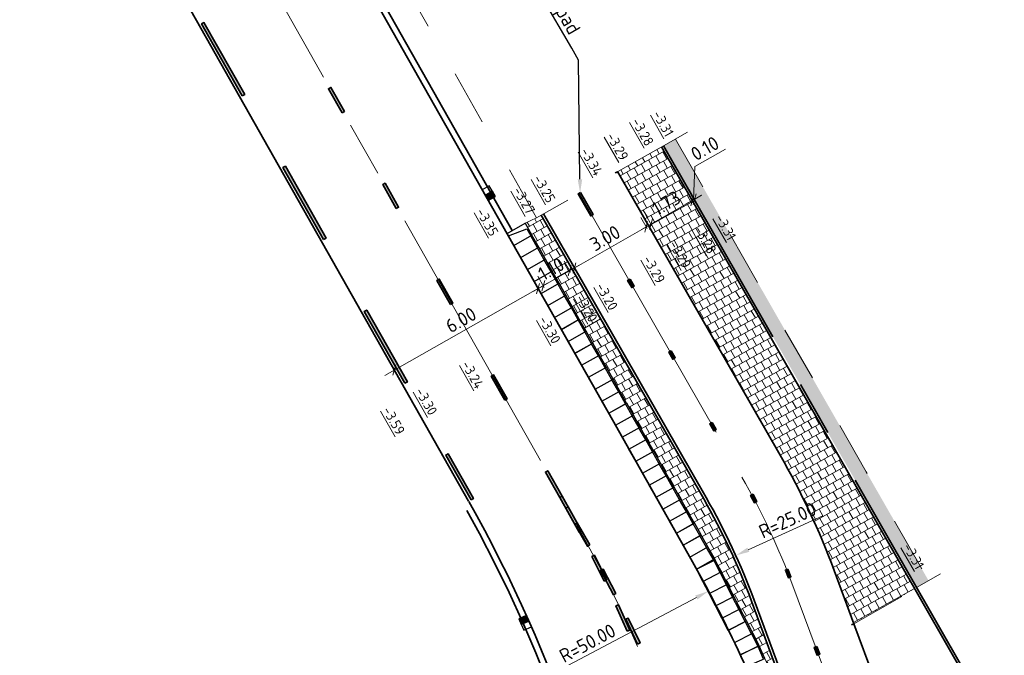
# Model space of a CAD drawing. Header units: metres. Extents: x 111691 to 117439, y 474133 to 478789.
# Tile 75 of 127: x 114377 to 114412, y 476476 to 476499. Entities that reach past the tile are written whole.
import ezdxf
from ezdxf import colors
from ezdxf.entities.mleader import LeaderData, LeaderLine
from ezdxf.math import Vec2, Vec3

# ---------------------------------------------------------------- set-up
doc = ezdxf.new("R2010")
doc.units = ezdxf.units.M
for name, pattern in [('AM-AS', [16, 10, -2, 2, -2]), ('VH-GAZONBAND_100X200', [9.5, 7.5, -2]), ('VH-OPSLUITBAND_80X200', [14, 8, -2, 2, -2]), ('VH-RWSBAND', [24, 10, -2, 2, -2, 2, -2, 2, -2]), ('XX-HIDDEN', [4, 2, -2])]:
    doc.linetypes.add(name, pattern=pattern)
doc.layers.get('Defpoints').update_dxf_attribs({"lineweight": 25})
for name, color, linetype, lineweight in [('N-WE-AM-AS-G', 10, 'AM-AS', 18), ('N-WE-RI-HWA_KOLK-S', 150, 'Continuous', 25), ('N-WE-VH-HOOGTELABEL-T18', 2, 'Continuous', 18), ('N-WE-VH-KANTOPSLUITING_ELEMENT_INRIT-S', 1, 'Continuous', 30), ('N-WE-VH-KANTOPSLUITING_GAZONBAND_100X200-G', 90, 'VH-GAZONBAND_100X200', 35), ('N-WE-VH-KANTOPSLUITING_OPSLUITBAND_100X200-G', 150, 'Continuous', 35), ('N-WE-VH-KANTOPSLUITING_OPSLUITBAND_80X200-G', 150, 'VH-OPSLUITBAND_80X200', 35), ('N-WE-VH-KANTOPSLUITING_TROTTOIRBAND_RWS_110 220-G', 210, 'VH-RWSBAND', 35), ('N-WE-VH-KANTOPSLUITING_VOORKANTBAND-G', 7, 'Continuous', 35), ('N-WE-VH-KANTVERHARDING-G', 1, 'Continuous', 35), ('N-WE-VH-MAATVOERING-M', 7, 'Continuous', 18), ('N-WE-VH-MATERIAALGRENS-G', 7, 'XX-HIDDEN', 18), ('N-WE-VH-VERHARDING_HERSTRATEN-S', 253, 'Continuous', 25), ('N-WE-VH-VERHARDING_TEGEL60-A', 252, 'Continuous', 18), ('N-WE-VW-MARKERING-G', 7, 'Continuous', 35), ('X-XX-AL-AANPIJLING-T25', 7, 'Continuous', 25)]:
    doc.layers.add(name, color=color, linetype=linetype, lineweight=lineweight)
doc.layers.add('N-WE-AM-AS_WEG-G', color=10, linetype='AM-AS', lineweight=18, plot=False)
for name, color, linetype in [('N-WE-VW-MARKERING_LANGS_STREEP_11_010-A', 7, 'Continuous'), ('N-WE-VW-MARKERING_LANGS_STREEP_13_010-A', 7, 'Continuous'), ('N-WE-VW-MARKERING_LANGS_STREEP_30270_010-A', 7, 'Continuous'), ('N-WE-VW-MARKERING_LANGS_STREEP_33_010-A', 7, 'Continuous')]:
    doc.layers.add(name, color=color, linetype=linetype)
doc.styles.add('NLCS-ISO-ANNOTATIEF-T25', font='NLCS-ISO.ttf', dxfattribs={"height": 2.5})
doc.styles.add('NLCS-ISO-M200-T18', font='NLCS-ISO.ttf', dxfattribs={"height": 0.36})
doc.dimstyles.new('NLCS-ANNOTATIEF-T25-PIJL_L2_H1', dxfattribs={"dimtxt": 2.5, "dimasz": 2.5, "dimexe": 2, "dimexo": 2, "dimgap": 0.7, "dimtad": 1, "dimzin": 0, "dimdsep": 46, "dimtxsty": 'NLCS-ISO-ANNOTATIEF-T25', "dimcen": 0, "dimdle": 2, "dimclrd": 256, "dimclre": 256, "dimclrt": 256, "dimadec": 1, "dimazin": 0, "dimtfac": 1, "dimtdec": 3, "dimtofl": 0, "dimtmove": 0, "dimatfit": 3, "dimfxl": 2, "dimfxlon": 1, "dimtfillclr": 256, "dimtolj": 1, "dimtzin": 0, "dimlwd": -1, "dimlwe": -1, "dimarcsym": 0})
doc.dimstyles.new('NLCS-ANNOTATIEF-T25-SCHRAP_L2_H1', dxfattribs={"dimtxt": 2.5, "dimasz": 1.4, "dimexe": 2, "dimexo": 2, "dimgap": 0.7, "dimtad": 1, "dimzin": 0, "dimdsep": 46, "dimtxsty": 'NLCS-ISO-ANNOTATIEF-T25', "dimblk": 'OBLIQUE', "dimcen": 0, "dimdle": 2, "dimclrd": 256, "dimclre": 256, "dimclrt": 256, "dimadec": 1, "dimazin": 0, "dimtfac": 1, "dimtdec": 3, "dimtofl": 0, "dimtmove": 0, "dimatfit": 3, "dimldrblk": 'OBLIQUE', "dimfxl": 2, "dimfxlon": 1, "dimtfillclr": 256, "dimtolj": 1, "dimtzin": 0, "dimlwd": -1, "dimlwe": -1, "dimarcsym": 0})
pattern_1 = [(119.1117836, (112611.52067, 477824.6286), (-0.277005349, 0.189124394), [0.3, -0.3]), (209.111784, (112611.52067, 477824.6286), (0.14595452, -0.262101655), [])]

# ---------------------------------------------------------------- blocks, each defined once
blk = doc.blocks.new('*D215')
at = {"layer": 'Defpoints', "color": 0, "transparency": 16777216}
for p in [(114401.677, 476478.582), (114357.508, 476455.148)]:
    blk.add_point(p, dxfattribs=at)
at = {"layer": 'N-WE-VH-MAATVOERING-M', "transparency": 16777216}
blk.add_line((114396.366, 476475.765), (114401.235, 476478.348), dxfattribs=at)
blk.add_solid([(114401.196, 476478.421), (114401.274, 476478.274), (114401.677, 476478.582)], dxfattribs=at)
at = {"layer": 'N-WE-VH-MAATVOERING-M', "transparency": 16777216, "insert": (114397.279, 476476.69), "char_height": 0.5, "attachment_point": 5, "rotation": 27.9483, "style": 'NLCS-ISO-ANNOTATIEF-T25'}
blk.add_mtext('\\A1;R=50.00', dxfattribs=at)
blk = doc.blocks.new('*D216')
at = {"layer": 'Defpoints', "color": 0, "transparency": 16777216}
for p in [(114402.665, 476479.874), (114379.898, 476469.547)]:
    blk.add_point(p, dxfattribs=at)
at = {"layer": 'N-WE-VH-MAATVOERING-M', "transparency": 16777216}
blk.add_line((114405.834, 476481.312), (114403.12, 476480.081), dxfattribs=at)
blk.add_solid([(114403.086, 476480.157), (114403.154, 476480.005), (114402.665, 476479.874)], dxfattribs=at)
at = {"layer": 'N-WE-VH-MAATVOERING-M', "transparency": 16777216, "insert": (114404.543, 476481.155), "char_height": 0.5, "attachment_point": 5, "rotation": 24.4, "style": 'NLCS-ISO-ANNOTATIEF-T25'}
blk.add_mtext('\\A1;R=25.00', dxfattribs=at)
blk = doc.blocks.new('_Oblique')
at = {"color": 0, "linetype": 'ByBlock', "lineweight": -2}
blk.add_line((-0.5, -0.5), (0.5, 0.5), dxfattribs=at)
blk = doc.blocks.new('*D237')
at = {"layer": 'Defpoints', "color": 0, "transparency": 16777216}
for p in [(114395.717, 476489.157), (114390.264, 476486.612), (114390.496, 476486.201)]:
    blk.add_point(p, dxfattribs=at)
at = {"layer": 'N-WE-VH-MAATVOERING-M', "transparency": 16777216}
for p, q in [((114395.52, 476489.505), (114395.288, 476489.915)), ((114395.833, 476489.764), (114389.915, 476486.415)), ((114390.299, 476486.55), (114390.066, 476486.96))]:
    blk.add_line(p, q, dxfattribs=at)
at = {"layer": 'N-WE-VH-MAATVOERING-M', "transparency": 16777216, "xscale": 0.28, "yscale": 0.28, "zscale": 0.28}
for p, rotation in [((114395.485, 476489.567), 29.50844828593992), ((114390.264, 476486.612), 209.5084482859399)]:
    blk.add_blockref('_Oblique', p, dxfattribs=dict(at, rotation=rotation))
at = {"layer": 'N-WE-VH-MAATVOERING-M', "transparency": 16777216, "insert": (114392.682, 476488.429), "char_height": 0.5, "attachment_point": 5, "rotation": 29.5084, "style": 'NLCS-ISO-ANNOTATIEF-T25'}
blk.add_mtext('\\A1;6.00', dxfattribs=at)
blk = doc.blocks.new('*D239')
at = {"layer": 'Defpoints', "color": 0, "transparency": 16777216}
for p in [(114396.634, 476490.219), (114396.866, 476489.814), (114395.909, 476489.265)]:
    blk.add_point(p, dxfattribs=at)
at = {"layer": 'N-WE-VH-MAATVOERING-M', "transparency": 16777216}
for p, q in [((114396.667, 476490.161), (114396.435, 476490.566)), ((114395.329, 476489.472), (114396.981, 476490.418)), ((114395.71, 476489.612), (114395.478, 476490.018))]:
    blk.add_line(p, q, dxfattribs=at)
at = {"layer": 'N-WE-VH-MAATVOERING-M', "transparency": 16777216, "xscale": 0.28, "yscale": 0.28, "zscale": 0.28}
for p, rotation in [((114396.634, 476490.219), 29.81723041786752), ((114395.676, 476489.671), 209.8172304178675)]:
    blk.add_blockref('_Oblique', p, dxfattribs=dict(at, rotation=rotation))
at = {"layer": 'N-WE-VH-MAATVOERING-M', "transparency": 16777216, "insert": (114395.961, 476490.283), "char_height": 0.5, "attachment_point": 5, "rotation": 29.8172, "style": 'NLCS-ISO-ANNOTATIEF-T25'}
blk.add_mtext('\\A1;1.10', dxfattribs=at)
blk = doc.blocks.new('*D241')
at = {"layer": 'Defpoints', "color": 0, "transparency": 16777216}
for p in [(114399.412, 476491.808), (114399.643, 476491.405), (114397.04, 476489.913)]:
    blk.add_point(p, dxfattribs=at)
at = {"layer": 'N-WE-VH-MAATVOERING-M', "transparency": 16777216}
for p, q in [((114396.462, 476490.118), (114399.759, 476492.007)), ((114399.444, 476491.752), (114399.213, 476492.155)), ((114396.841, 476490.26), (114396.61, 476490.664))]:
    blk.add_line(p, q, dxfattribs=at)
at = {"layer": 'N-WE-VH-MAATVOERING-M', "transparency": 16777216, "xscale": 0.28, "yscale": 0.28, "zscale": 0.28}
for p, rotation in [((114399.412, 476491.808), 29.81723042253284), ((114396.809, 476490.316), 209.8172304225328)]:
    blk.add_blockref('_Oblique', p, dxfattribs=dict(at, rotation=rotation))
at = {"layer": 'N-WE-VH-MAATVOERING-M', "transparency": 16777216, "insert": (114397.916, 476491.401), "char_height": 0.5, "attachment_point": 5, "rotation": 29.8172, "style": 'NLCS-ISO-ANNOTATIEF-T25'}
blk.add_mtext('\\A1;3.00', dxfattribs=at)
blk = doc.blocks.new('*D243')
at = {"layer": 'Defpoints', "color": 0, "transparency": 16777216}
for p in [(114401.086, 476492.768), (114401.317, 476492.365), (114399.816, 476491.504)]:
    blk.add_point(p, dxfattribs=at)
at = {"layer": 'N-WE-VH-MAATVOERING-M', "transparency": 16777216}
for p, q in [((114401.118, 476492.712), (114400.887, 476493.115)), ((114399.238, 476491.709), (114401.433, 476492.967)), ((114399.617, 476491.852), (114399.386, 476492.255))]:
    blk.add_line(p, q, dxfattribs=at)
at = {"layer": 'N-WE-VH-MAATVOERING-M', "transparency": 16777216, "xscale": 0.28, "yscale": 0.28, "zscale": 0.28}
for p, rotation in [((114401.086, 476492.768), 29.8172304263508), ((114399.585, 476491.908), 209.8172304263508)]:
    blk.add_blockref('_Oblique', p, dxfattribs=dict(at, rotation=rotation))
at = {"layer": 'N-WE-VH-MAATVOERING-M', "transparency": 16777216, "insert": (114400.142, 476492.676), "char_height": 0.5, "attachment_point": 5, "rotation": 29.8172, "style": 'NLCS-ISO-ANNOTATIEF-T25'}
blk.add_mtext('\\A1;1.73', dxfattribs=at)
blk = doc.blocks.new('*D244')
at = {"layer": 'Defpoints', "color": 0, "transparency": 16777216}
for p in [(114401.173, 476492.818), (114401.317, 476492.365), (114401.404, 476492.414)]:
    blk.add_point(p, dxfattribs=at)
at = {"layer": 'N-WE-VH-MAATVOERING-M', "transparency": 16777216}
for p, q in [((114401.183, 476494.001), (114402.293, 476494.638)), ((114401.13, 476492.793), (114401.183, 476494.001)), ((114401.118, 476492.712), (114400.887, 476493.115)), ((114401.205, 476492.761), (114400.974, 476493.165)), ((114401.086, 476492.768), (114400.843, 476492.629)), ((114401.086, 476492.768), (114401.173, 476492.818)), ((114401.173, 476492.818), (114401.416, 476492.957))]:
    blk.add_line(p, q, dxfattribs=at)
at = {"layer": 'N-WE-VH-MAATVOERING-M', "transparency": 16777216, "xscale": 0.28, "yscale": 0.28, "zscale": 0.28}
for p, rotation in [((114401.173, 476492.818), 209.8172303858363), ((114401.086, 476492.768), 29.8172303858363)]:
    blk.add_blockref('_Oblique', p, dxfattribs=dict(at, rotation=rotation))
at = {"layer": 'N-WE-VH-MAATVOERING-M', "transparency": 16777216, "insert": (114401.544, 476494.658), "char_height": 0.5, "attachment_point": 5, "rotation": 29.8172, "style": 'NLCS-ISO-ANNOTATIEF-T25'}
blk.add_mtext('\\A1;0.10', dxfattribs=at)
blk = doc.blocks.new('N-SVH-INRITELEMENT_130 150_180X750X500_MIDDEN')
for p, q in [((0, 0), (0, 0.75)), ((0.5, 0.75), (0, 0.75)), ((0.5, 0), (0.5, 0.75)), ((0.5, 0.7), (0, 0.7)), ((0.5, 0), (0, 0))]:
    blk.add_line(p, q)
blk = doc.blocks.new('N-SVH-INRITELEMENT_130 150_180X750X500_LINKS')
for p, q in [((0, 0), (0, 0.75)), ((0, 0.75), (0.5, 0.75)), ((0.5, 0), (0.5, 0.75)), ((0.095, 0), (0.2, 0.7)), ((0.2, 0.7), (0.5, 0.7)), ((0, 0), (0.5, 0))]:
    blk.add_line(p, q)
blk = doc.blocks.new('N-SRI-KOLK_RWS-SO')
at = {"ltscale": 0.1}
blk.add_hatch(color=256, dxfattribs=at).paths.add_polyline_path([(0, 0), (1.125, 0), (1.125, 1.5), (0, 1.5)])
blk.add_line((0, 0), (0, 1.5), dxfattribs=at)
at = {"flags": 128}
blk.add_lwpolyline([(-1.125, 0), (1.125, 0), (1.125, 1.5), (-1.125, 1.5)], close=True, dxfattribs=at)
at = {"ltscale": 0.1, "flags": 128}
blk.add_lwpolyline([(0, 0), (1.125, 0), (1.125, 1.5), (0, 1.5)], close=True, dxfattribs=at)

msp = doc.modelspace()

# ---------------------------------------------------------------- hatches: boundary and pattern name
at = {"layer": 'N-WE-VH-VERHARDING_HERSTRATEN-S'}
h = msp.add_hatch(color=256, dxfattribs=at)
h.dxf.hatch_style = 1
h.paths.add_polyline_path([(114409.668, 476478.961), (114407.402, 476482.914), (114400.475, 476495.001), (114400.04, 476494.755), (114406.967, 476482.668), (114409.235, 476478.71)])
at = {"layer": 'N-WE-VH-VERHARDING_TEGEL60-A'}
h = msp.add_hatch(dxfattribs=at)
h.set_pattern_fill('AVH-TEGEL_300X300_HALFST-SO', color=256, angle=-181, pattern_type=2)
h.set_pattern_definition(pattern_1)
h.paths.add_polyline_path([(114409.173, 476478.658), (114406.897, 476482.628), (114399.97, 476494.715), (114398.378, 476493.812), (114404.278, 476483.519, -0.041289), (114406.242, 476479.323), (114406.959, 476477.39)])
h = msp.add_hatch(dxfattribs=at)
h.set_pattern_fill('AVH-TEGEL_300X300_HALFST-SO', color=256, angle=-181, pattern_type=2)
h.set_pattern_definition(pattern_1)
h.paths.add_polyline_path([(114403.242, 476478.21, 0.041289), (114401.501, 476481.928), (114395.595, 476492.234), (114395.43, 476492.141), (114395.43, 476492.141), (114395.017, 476491.939), (114401.656, 476480.185), (114401.917, 476479.724), (114403.059, 476477.5), (114403.291, 476477.048), (114403.514, 476476.6), (114403.722, 476476.129), (114403.923, 476475.672), (114404.147, 476475.771)])
at = {"layer": 'N-WE-VW-MARKERING_LANGS_STREEP_11_010-A'}
h = msp.add_hatch(color=256, dxfattribs=at)
h.dxf.hatch_style = 1
h.paths.add_polyline_path([(114396.976, 476480.72), (114397.064, 476480.768), (114396.363, 476482.025), (114396.276, 476481.976)])
h = msp.add_hatch(color=256, dxfattribs=at)
h.dxf.hatch_style = 1
h.paths.add_polyline_path([(114396.976, 476480.72), (114397.064, 476480.768), (114396.581, 476481.643), (114396.493, 476481.595)])
h = msp.add_hatch(color=256, dxfattribs=at)
h.dxf.hatch_style = 1
h.paths.add_polyline_path([(114397.365, 476480.259), (114397.278, 476480.211), (114396.82, 476481.012), (114396.908, 476481.06)])
h = msp.add_hatch(color=256, dxfattribs=at)
h.dxf.hatch_style = 1
h.paths.add_polyline_path([(114397.886, 476478.941), (114397.976, 476478.986), (114397.529, 476479.881), (114397.44, 476479.836)])
h = msp.add_hatch(color=256, dxfattribs=at)
h.dxf.hatch_style = 1
h.paths.add_polyline_path([(114398.221, 476478.449), (114398.309, 476478.495), (114397.846, 476479.381), (114397.757, 476479.335)])
h = msp.add_hatch(color=256, dxfattribs=at)
h.dxf.hatch_style = 1
h.paths.add_polyline_path([(114398.722, 476477.126), (114398.813, 476477.167), (114398.404, 476478.08), (114398.313, 476478.039)])
h = msp.add_hatch(color=256, dxfattribs=at)
h.dxf.hatch_style = 1
h.paths.add_polyline_path([(114399.097, 476476.653), (114399.188, 476476.696), (114398.757, 476477.599), (114398.667, 476477.556)])
at = {"layer": 'N-WE-VW-MARKERING_LANGS_STREEP_13_010-A'}
h = msp.add_hatch(color=256, dxfattribs=at)
h.dxf.hatch_style = 1
h.paths.add_polyline_path([(114388.364, 476495.956), (114388.451, 476496.006), (114387.958, 476496.876), (114387.871, 476496.827)])
h = msp.add_hatch(color=256, dxfattribs=at)
h.dxf.hatch_style = 1
h.paths.add_polyline_path([(114390.334, 476492.475), (114390.421, 476492.524), (114389.928, 476493.395), (114389.841, 476493.345)])
h = msp.add_hatch(color=256, dxfattribs=at)
h.dxf.hatch_style = 1
h.paths.add_polyline_path([(114392.304, 476488.994), (114392.391, 476489.043), (114391.898, 476489.914), (114391.811, 476489.864)])
h = msp.add_hatch(color=256, dxfattribs=at)
h.dxf.hatch_style = 1
h.paths.add_polyline_path([(114394.274, 476485.513), (114394.361, 476485.562), (114393.869, 476486.432), (114393.782, 476486.383)])
h = msp.add_hatch(color=256, dxfattribs=at)
h.dxf.hatch_style = 1
h.paths.add_polyline_path([(114396.276, 476481.976), (114396.363, 476482.025), (114395.839, 476482.951), (114395.752, 476482.902)])
at = {"layer": 'N-WE-VW-MARKERING_LANGS_STREEP_30270_010-A'}
h = msp.add_hatch(color=256, dxfattribs=at)
h.dxf.hatch_style = 1
h.paths.add_polyline_path([(114397.026, 476493.054), (114396.94, 476493.004), (114397.396, 476492.209), (114397.482, 476492.259)])
h = msp.add_hatch(color=256, dxfattribs=at)
h.dxf.hatch_style = 1
h.paths.add_polyline_path([(114398.825, 476489.916), (114398.738, 476489.866), (114398.887, 476489.606), (114398.974, 476489.656)])
h = msp.add_hatch(color=256, dxfattribs=at)
h.dxf.hatch_style = 1
h.paths.add_polyline_path([(114400.317, 476487.313), (114400.23, 476487.263), (114400.379, 476487.003), (114400.466, 476487.053)])
h = msp.add_hatch(color=256, dxfattribs=at)
h.dxf.hatch_style = 1
h.paths.add_polyline_path([(114401.808, 476484.71), (114401.722, 476484.661), (114401.871, 476484.4), (114401.957, 476484.45)])
h = msp.add_hatch(color=256, dxfattribs=at)
h.dxf.hatch_style = 1
h.paths.add_polyline_path([(114403.292, 476482.101), (114403.203, 476482.054), (114403.344, 476481.789), (114403.432, 476481.836)])
h = msp.add_hatch(color=256, dxfattribs=at)
h.dxf.hatch_style = 1
h.paths.add_polyline_path([(114404.56, 476479.378), (114404.467, 476479.341), (114404.577, 476479.062), (114404.67, 476479.099)])
h = msp.add_hatch(color=256, dxfattribs=at)
h.dxf.hatch_style = 1
h.paths.add_polyline_path([(114405.611, 476476.567), (114405.518, 476476.532), (114405.622, 476476.251), (114405.716, 476476.286)])
at = {"layer": 'N-WE-VW-MARKERING_LANGS_STREEP_33_010-A'}
h = msp.add_hatch(color=256, dxfattribs=at)
h.dxf.hatch_style = 1
h.paths.add_polyline_path([(114384.741, 476496.573), (114384.828, 476496.622), (114383.35, 476499.233), (114383.263, 476499.184)])
h = msp.add_hatch(color=256, dxfattribs=at)
h.dxf.hatch_style = 1
h.paths.add_polyline_path([(114387.696, 476491.351), (114387.783, 476491.401), (114386.305, 476494.012), (114386.218, 476493.962)])
h = msp.add_hatch(color=256, dxfattribs=at)
h.dxf.hatch_style = 1
h.paths.add_polyline_path([(114390.651, 476486.13), (114390.738, 476486.179), (114389.261, 476488.79), (114389.174, 476488.741)])
h = msp.add_hatch(color=256, dxfattribs=at)
h.dxf.hatch_style = 1
h.paths.add_polyline_path([(114393.049, 476481.894), (114393.136, 476481.943), (114392.216, 476483.568), (114392.129, 476483.519)])

# ---------------------------------------------------------------- linework, layer by layer
at = {"layer": 'N-WE-AM-AS-G'}
msp.add_lwpolyline([(114396.983, 476493.029), (114402.889, 476482.723, -0.041289), (114404.742, 476478.766), (114408.112, 476469.685, 0.039422), (114409.668, 476466.328), (114418.042, 476451.461, -0.19152), (114418.488, 476448.166), (114417.5, 476444.195)], format="xyb", dxfattribs=at)
at = {"layer": 'N-WE-AM-AS_WEG-G'}
msp.add_lwpolyline([(114395.573, 476483.322), (114354.899, 476555.187), (114299.71, 476652.375), (114264.239, 476714.855), (114242.014, 476754.196, 0.05177), (114236.033, 476762.614), (114226.853, 476773.057)], format="xyb", dxfattribs=at)
at = {"layer": 'N-WE-AM-AS_WEG-G', "ltscale": 0.5, "extrusion": (0, 0, -1)}
msp.add_arc((-114353.334, 476456.437), 50, 150.5285, 166.4034, dxfattribs=at)
at = {"layer": 'N-WE-VH-KANTOPSLUITING_GAZONBAND_100X200-G', "flags": 128}
msp.add_lwpolyline([(114408.716, 476472.657), (114406.959, 476477.39)], dxfattribs=at)
at = {"layer": 'N-WE-VH-KANTOPSLUITING_OPSLUITBAND_100X200-G', "flags": 128}
for points in [[(114406.959, 476477.39), (114406.242, 476479.323, 0.041289), (114404.278, 476483.519), (114398.371, 476493.825)], [(114395.595, 476492.234), (114401.501, 476481.928, -0.041289), (114403.242, 476478.21), (114404.151, 476475.761)]]:
    msp.add_lwpolyline(points, format="xyb", dxfattribs=at)
at = {"layer": 'N-WE-VH-KANTOPSLUITING_OPSLUITBAND_80X200-G', "flags": 128}
msp.add_lwpolyline([(114400.04, 476494.755), (114406.967, 476482.668), (114413.886, 476470.597), (114411.933, 476469.5), (114426.396, 476443.823, 0.415026), (114427.651, 476443.474), (114431.119, 476445.44), (114432.073, 476443.756)], format="xyb", dxfattribs=at)
at = {"layer": 'N-WE-VH-KANTOPSLUITING_TROTTOIRBAND_RWS_110 220-G', "flags": 128}
for points in [[(114394.546, 476491.673), (114380.115, 476517.171, -0.19908), (114380.089, 476517.383), (114380.924, 476520.388, 0.19908), (114380.857, 476520.936), (114374.946, 476531.379, 0.198745), (114374.513, 476531.718), (114371.503, 476532.554, -0.198745), (114371.334, 476532.686), (114359.671, 476553.294)], [(114401.058, 476448.754), (114400.608, 476450.613, -0.027143), (114400.209, 476452.77), (114398.802, 476463.632, 0.096703), (114392.773, 476481.731)]]:
    msp.add_lwpolyline(points, format="xyb", dxfattribs=at)
at = {"layer": 'N-WE-VH-KANTOPSLUITING_VOORKANTBAND-G', "flags": 128}
for points in [[(114398.183, 476484.8), (114379.924, 476517.062), (114379.924, 476517.062, -0.19908), (114379.877, 476517.442), (114380.712, 476520.447, 0.19908), (114380.666, 476520.827), (114374.755, 476531.271, 0.198745), (114374.454, 476531.506), (114371.444, 476532.342, -0.198745), (114371.142, 476532.578), (114359.479, 476553.186)], [(114399.97, 476494.715), (114406.897, 476482.628), (114413.776, 476470.627), (114411.824, 476469.531), (114426.326, 476443.784, 0.415026), (114427.69, 476443.404), (114431.089, 476445.331), (114432.05, 476443.635)], [(114395.682, 476492.283), (114401.588, 476481.978, -0.041289), (114403.336, 476478.245), (114406.706, 476469.163, 0.039422), (114408.362, 476465.592), (114416.735, 476450.725, -0.594927), (114413.933, 476446.259, 0.005279), (114413.469, 476446.283, -0.334619), (114413.004, 476446.665), (114411.866, 476451.368)], [(114411.866, 476451.368), (114411.439, 476453.135, 0.029518), (114410.75, 476455.392), (114404.384, 476472.544, 0.039778), (114401.038, 476479.748), (114398.183, 476484.8)], [(114401.272, 476448.805), (114400.822, 476450.665, -0.027143), (114400.427, 476452.799), (114399.021, 476463.66, 0.096703), (114392.965, 476481.839)]]:
    msp.add_lwpolyline(points, format="xyb", dxfattribs=at)
at = {"layer": 'N-WE-VH-KANTOPSLUITING_VOORKANTBAND-G'}
for points in [[(114398.378, 476493.812), (114398.284, 476493.775)], [(114406.959, 476477.39), (114406.866, 476477.355)]]:
    msp.add_lwpolyline(points, dxfattribs=at)
at = {"layer": 'N-WE-VH-KANTVERHARDING-G'}
msp.add_lwpolyline([(114392.962, 476481.844), (114352.289, 476553.708), (114297.101, 476650.894), (114261.629, 476713.377), (114242.142, 476747.87)], dxfattribs=at)
at = {"layer": 'N-WE-VH-MATERIAALGRENS-G', "flags": 128}
msp.add_lwpolyline([(114395.43, 476492.141), (114381.133, 476517.403), (114381.888, 476520.121, 0.19908), (114381.727, 476521.428), (114379.034, 476526.188)], format="xyb", dxfattribs=at)
at = {"layer": 'N-WE-VH-MATERIAALGRENS-G'}
for points in [[(114400.907, 476495.252), (114400.04, 476494.755)], [(114395.43, 476492.141), (114395.017, 476491.939), (114394.355, 476491.565)], [(114403.923, 476475.672), (114403.722, 476476.129), (114403.514, 476476.6), (114403.291, 476477.048), (114403.059, 476477.5), (114401.917, 476479.724), (114401.656, 476480.185), (114395.017, 476491.939)], [(114410.1, 476479.211), (114409.235, 476478.71)], [(114406.959, 476477.39), (114409.173, 476478.658)]]:
    msp.add_lwpolyline(points, dxfattribs=at)
at = {"layer": 'N-WE-VH-MATERIAALGRENS-G', "flags": 128}
for points in [[(114400.475, 476495.001), (114407.402, 476482.914), (114409.668, 476478.961)], [(114400.04, 476494.755), (114395.508, 476492.185)], [(114395.43, 476492.141), (114395.507, 476492.185)]]:
    msp.add_lwpolyline(points, dxfattribs=at)
at = {"layer": 'N-WE-VW-MARKERING-G'}
for points in [[(114384.741, 476496.573), (114384.828, 476496.622), (114383.35, 476499.233), (114383.263, 476499.184)], [(114388.364, 476495.956), (114388.451, 476496.006), (114387.958, 476496.876), (114387.871, 476496.827)], [(114387.696, 476491.351), (114387.783, 476491.401), (114386.305, 476494.012), (114386.218, 476493.962)], [(114390.334, 476492.475), (114390.421, 476492.524), (114389.928, 476493.395), (114389.841, 476493.345)], [(114397.026, 476493.054), (114396.94, 476493.004), (114397.396, 476492.209), (114397.482, 476492.259)], [(114392.304, 476488.994), (114392.391, 476489.043), (114391.898, 476489.914), (114391.811, 476489.864)], [(114398.825, 476489.916), (114398.738, 476489.866), (114398.887, 476489.606), (114398.974, 476489.656)], [(114390.651, 476486.13), (114390.738, 476486.179), (114389.261, 476488.79), (114389.174, 476488.741)], [(114400.317, 476487.313), (114400.23, 476487.263), (114400.379, 476487.003), (114400.466, 476487.053)], [(114394.274, 476485.513), (114394.361, 476485.562), (114393.869, 476486.432), (114393.782, 476486.383)], [(114401.808, 476484.71), (114401.722, 476484.661), (114401.871, 476484.4), (114401.957, 476484.45)], [(114393.049, 476481.894), (114393.136, 476481.943), (114392.216, 476483.568), (114392.129, 476483.519)], [(114396.276, 476481.976), (114396.363, 476482.025), (114395.839, 476482.951), (114395.752, 476482.902)], [(114396.976, 476480.72), (114397.064, 476480.768), (114396.363, 476482.025), (114396.276, 476481.976)], [(114403.292, 476482.101), (114403.203, 476482.054), (114403.344, 476481.789), (114403.432, 476481.836)], [(114396.976, 476480.72), (114397.064, 476480.768), (114396.581, 476481.643), (114396.493, 476481.595)], [(114397.365, 476480.259), (114397.278, 476480.211), (114396.82, 476481.012), (114396.908, 476481.06)], [(114397.886, 476478.941), (114397.976, 476478.986), (114397.529, 476479.881), (114397.44, 476479.836)], [(114398.221, 476478.449), (114398.309, 476478.495), (114397.846, 476479.381), (114397.757, 476479.335)], [(114404.56, 476479.378), (114404.467, 476479.341), (114404.577, 476479.062), (114404.67, 476479.099)], [(114398.722, 476477.126), (114398.813, 476477.167), (114398.404, 476478.08), (114398.313, 476478.039)], [(114399.097, 476476.653), (114399.188, 476476.696), (114398.757, 476477.599), (114398.667, 476477.556)], [(114405.611, 476476.567), (114405.518, 476476.532), (114405.622, 476476.251), (114405.716, 476476.286)]]:
    msp.add_lwpolyline(points, close=True, dxfattribs=at)

# ---------------------------------------------------------------- block references
at = {"layer": 'N-WE-RI-HWA_KOLK-S', "xscale": 0.2, "yscale": 0.2, "zscale": 0.2}
for p, rotation in [((114393.564, 476492.962), 299.5084482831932), ((114393.564, 476492.962), 299.5084482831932), ((114395.15, 476477.491), 114.0351091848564)]:
    msp.add_blockref('N-SRI-KOLK_RWS-SO', p, dxfattribs=dict(at, rotation=rotation))
at = {"layer": 'N-WE-VH-KANTOPSLUITING_ELEMENT_INRIT-S'}
for name, p, rotation in [('N-SVH-INRITELEMENT_130 150_180X750X500_LINKS', (114394.364, 476491.571), 299.4406939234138), ('N-SVH-INRITELEMENT_130 150_180X750X500_MIDDEN', (114394.609, 476491.135), 299.4406939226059), ('N-SVH-INRITELEMENT_130 150_180X750X500_MIDDEN', (114394.855, 476490.7), 299.4406939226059), ('N-SVH-INRITELEMENT_130 150_180X750X500_MIDDEN', (114395.101, 476490.264), 299.4406939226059), ('N-SVH-INRITELEMENT_130 150_180X750X500_MIDDEN', (114395.347, 476489.829), 299.4406939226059), ('N-SVH-INRITELEMENT_130 150_180X750X500_MIDDEN', (114395.592, 476489.394), 299.4406939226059), ('N-SVH-INRITELEMENT_130 150_180X750X500_MIDDEN', (114395.838, 476488.958), 299.4406939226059), ('N-SVH-INRITELEMENT_130 150_180X750X500_MIDDEN', (114396.084, 476488.523), 299.4406939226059), ('N-SVH-INRITELEMENT_130 150_180X750X500_MIDDEN', (114396.33, 476488.087), 299.4406939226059), ('N-SVH-INRITELEMENT_130 150_180X750X500_MIDDEN', (114396.575, 476487.652), 299.4406939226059), ('N-SVH-INRITELEMENT_130 150_180X750X500_MIDDEN', (114396.821, 476487.216), 299.4406939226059), ('N-SVH-INRITELEMENT_130 150_180X750X500_MIDDEN', (114397.067, 476486.781), 299.4406939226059), ('N-SVH-INRITELEMENT_130 150_180X750X500_MIDDEN', (114397.313, 476486.346), 299.4406939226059), ('N-SVH-INRITELEMENT_130 150_180X750X500_MIDDEN', (114397.558, 476485.91), 299.4406939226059), ('N-SVH-INRITELEMENT_130 150_180X750X500_MIDDEN', (114397.804, 476485.475), 299.4406939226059), ('N-SVH-INRITELEMENT_130 150_180X750X500_MIDDEN', (114398.05, 476485.039), 299.4406939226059), ('N-SVH-INRITELEMENT_130 150_180X750X500_MIDDEN', (114398.296, 476484.604), 299.4406939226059), ('N-SVH-INRITELEMENT_130 150_180X750X500_MIDDEN', (114398.541, 476484.168), 299.4406939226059), ('N-SVH-INRITELEMENT_130 150_180X750X500_MIDDEN', (114398.787, 476483.733), 299.4406939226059), ('N-SVH-INRITELEMENT_130 150_180X750X500_MIDDEN', (114399.033, 476483.298), 299.4406939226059), ('N-SVH-INRITELEMENT_130 150_180X750X500_MIDDEN', (114399.279, 476482.862), 299.4406939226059), ('N-SVH-INRITELEMENT_130 150_180X750X500_MIDDEN', (114399.525, 476482.427), 299.4406939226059), ('N-SVH-INRITELEMENT_130 150_180X750X500_MIDDEN', (114399.77, 476481.991), 299.4406939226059), ('N-SVH-INRITELEMENT_130 150_180X750X500_MIDDEN', (114400.016, 476481.556), 299.4406939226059), ('N-SVH-INRITELEMENT_130 150_180X750X500_MIDDEN', (114400.262, 476481.12), 299.4406939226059), ('N-SVH-INRITELEMENT_130 150_180X750X500_MIDDEN', (114400.508, 476480.685), 299.4406939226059), ('N-SVH-INRITELEMENT_130 150_180X750X500_MIDDEN', (114400.753, 476480.249), 299.4406939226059), ('N-SVH-INRITELEMENT_130 150_180X750X500_MIDDEN', (114400.999, 476479.814), 299.4406939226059), ('N-SVH-INRITELEMENT_130 150_180X750X500_MIDDEN', (114401.245, 476479.379), 297.1767474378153), ('N-SVH-INRITELEMENT_130 150_180X750X500_MIDDEN', (114401.473, 476478.934), 297.1767474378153), ('N-SVH-INRITELEMENT_130 150_180X750X500_MIDDEN', (114401.702, 476478.489), 297.1767474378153), ('N-SVH-INRITELEMENT_130 150_180X750X500_MIDDEN', (114401.93, 476478.044), 297.1767474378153), ('N-SVH-INRITELEMENT_130 150_180X750X500_MIDDEN', (114402.158, 476477.599), 297.1767474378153), ('N-SVH-INRITELEMENT_130 150_180X750X500_MIDDEN', (114402.387, 476477.155), 297.1767474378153), ('N-SVH-INRITELEMENT_130 150_180X750X500_MIDDEN', (114402.62, 476476.712), 296.5553630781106), ('N-SVH-INRITELEMENT_130 150_180X750X500_MIDDEN', (114402.834, 476476.283), 293.854244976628)]:
    msp.add_blockref(name, p, dxfattribs=dict(at, rotation=rotation))

# ---------------------------------------------------------------- texts
at = {"layer": 'N-WE-VH-HOOGTELABEL-T18', "style": 'NLCS-ISO-M200-T18'}
for s, rotation, p in [('%%U-3.31', 299.5608, (114399.632, 476495.906)), ('%%U-3.28', 299.7212, (114398.867, 476495.636)), ('%%U-3.29', 299.7212, (114397.95, 476495.104)), ('%%U-3.34', 299.7212, (114397.006, 476494.557)), ('%%U-3.25', 299.7212, (114395.296, 476493.565)), ('%%U-3.27', 299.7212, (114394.562, 476493.139)), ('%%U-3.35', 299.7212, (114393.221, 476492.361)), ('%%U-3.31', 299.5608, (114401.898, 476492.142)), ('%%U-3.28', 299.7212, (114401.14, 476491.717)), ('%%U-3.29', 299.7212, (114400.223, 476491.185)), ('%%U-3.29', 299.7212, (114399.279, 476490.638)), ('%%U-3.20', 299.7212, (114397.569, 476489.646)), ('%%U-3.20', 299.7212, (114396.835, 476489.22)), ('%%U-3.30', 299.7212, (114395.493, 476488.442)), ('%%U-3.24', 299.7212, (114392.689, 476486.816)), ('%%U-3.30', 299.7212, (114391.01, 476485.842)), ('%%U-3.59', 299.7212, (114389.822, 476485.153)), ('%%U-3.31', 299.5608, (114408.727, 476480.191))]:
    msp.add_text(s, height=0.36, rotation=rotation, dxfattribs=at).set_placement(p)

# ---------------------------------------------------------------- dimensions: what is measured, and where the dimension line sits
at = {"layer": 'N-WE-VH-MAATVOERING-M'}
dim = msp.add_linear_dim(base=(114401.173, 476492.818), p1=(114401.317, 476492.365), p2=(114401.404, 476492.414), angle=29.8172, dimstyle='NLCS-ANNOTATIEF-T25-SCHRAP_L2_H1', override={"dimtmove": 1}, dxfattribs=at)
dim.commit()
dim.dimension.update_dxf_attribs({"geometry": '*D244', "text_midpoint": (114401.304, 476494.071), "dimtype": 161})
for p1, p2, distance, picture, middle in [((114399.816, 476491.504), (114401.317, 476492.365), 0.465, '*D243', (114400.142, 476492.676)), ((114397.04, 476489.913), (114399.643, 476491.405), 0.465, '*D241', (114397.916, 476491.401)), ((114395.717, 476489.157), (114390.496, 476486.201), -0.471, '*D237', (114392.682, 476488.429))]:
    dim = msp.add_aligned_dim(p1=p1, p2=p2, distance=distance, dimstyle='NLCS-ANNOTATIEF-T25-SCHRAP_L2_H1', dxfattribs=at)
    dim.commit()
    dim.dimension.update_dxf_attribs({"geometry": picture, "text_midpoint": middle})
dim = msp.add_linear_dim(base=(114396.634, 476490.219), p1=(114395.909, 476489.265), p2=(114396.866, 476489.814), angle=29.8172, dimstyle='NLCS-ANNOTATIEF-T25-SCHRAP_L2_H1', dxfattribs=at)
dim.commit()
dim.dimension.update_dxf_attribs({"geometry": '*D239', "text_midpoint": (114396.155, 476489.945), "dimtype": 161})
dim = msp.add_radius_dim(center=(114379.898, 476469.547), mpoint=(114402.665, 476479.874), dimstyle='NLCS-ANNOTATIEF-T25-PIJL_L2_H1', override={"dimpost": 'R=<>'}, dxfattribs=at)
dim.commit()
dim.dimension.update_dxf_attribs({"geometry": '*D216', "text_midpoint": (114404.543, 476481.155)})
dim = msp.add_radius_dim(center=(114357.508, 476455.148), mpoint=(114401.677, 476478.582), dimstyle='NLCS-ANNOTATIEF-T25-PIJL_L2_H1', override={"dimpost": 'R=<>'}, dxfattribs=at)
dim.commit()
dim.dimension.update_dxf_attribs({"geometry": '*D215', "text_midpoint": (114397.462, 476476.346), "dimtype": 164})

# ---------------------------------------------------------------- leaders
at = {"layer": 'X-XX-AL-AANPIJLING-T25'}
ml = msp.add_multileader_mtext('Standard', dxfattribs=at)
ml.set_content('Aansluiten op bestaande fietspad', color=256, style='NLCS-ISO-ANNOTATIEF-T25')
ml.set_leader_properties(color=256, linetype='ByLayer', lineweight=-1)
ml.build(insert=Vec2(0, 0))
ml.multileader.update_dxf_attribs({"text_left_attachment_type": 5, "text_right_attachment_type": 5, "dogleg_length": 2.5, "arrow_head_size": 0.5, "scale": 0.2})
ctx = ml.context
ctx.base_point, ctx.scale, ctx.char_height, ctx.arrow_head_size, ctx.landing_gap_size, ctx.plane_origin, ctx.plane_x_axis, ctx.plane_y_axis = Vec3(114391.358, 476507.522), 0.2, 0.5, 0.5, 0.18, Vec3(114397.012, 476493.039), Vec3(0.501689, -0.865048), Vec3(0.865048, 0.501689)
ctx.left_attachment, ctx.right_attachment = 5, 5
notes = []
notes.append((ctx, [(0, (1, 1, 0), (114396.957, 476497.868), (-0.501689, 0.865048), 0.5, [(0, [(114397.012, 476493.039)], 0, [])])]))
ctx.mtext.insert, ctx.mtext.text_direction, ctx.mtext.rotation, ctx.mtext.flow_direction = Vec3(114392.011, 476507.693), Vec3(0.501689, -0.865048), 5.237939, 5
for ctx, leaders in notes:
    for number, flags, end, landing, length, lines in leaders:
        leader = LeaderData()
        leader.index, (leader.has_last_leader_line, leader.has_dogleg_vector, leader.attachment_direction) = number, flags
        leader.last_leader_point, leader.dogleg_vector, leader.dogleg_length = Vec3(end), Vec3(landing), length
        for number, points, colour, breaks in lines:
            line = LeaderLine()
            line.index, line.vertices, line.color, line.breaks = number, Vec3.list(points), colors.encode_raw_color(colour), breaks
            leader.lines.append(line)
        ctx.leaders.append(leader)

doc.saveas('drawing.dxf')
